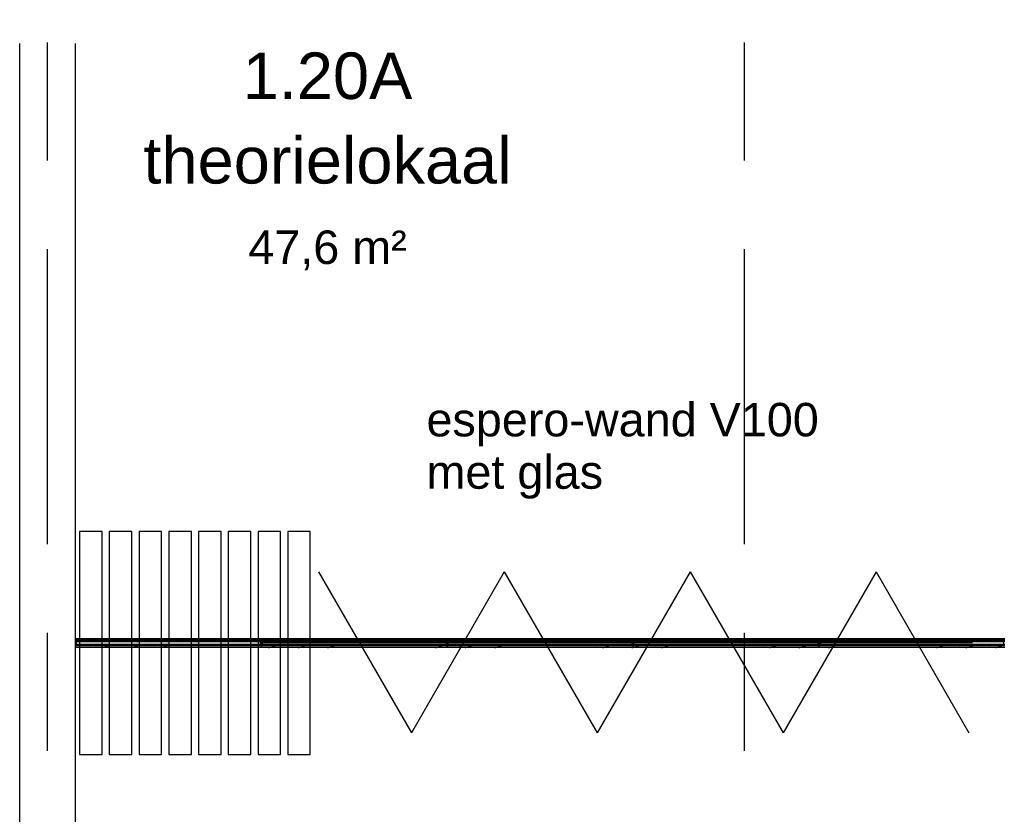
# Model space of a CAD drawing. Header units: millimetres. Extents: x -5940 to 121280, y -35718 to 26615.
# Tile 36 of 52: x 63600 to 68897, y 12454 to 16727. Entities that reach past the tile are written whole.
import ezdxf

# ---------------------------------------------------------------- set-up
doc = ezdxf.new("R2010")
doc.units = ezdxf.units.MM
doc.header["$LTSCALE"] = 100
for name, pattern in [('Center', [31.75, 6.35, -4.7625, 15.875, -4.7625]), ('dash-dash-dash', [8, 3, -1, 1, -1, 1, -1]), ('Hidden', [4, 2, -2])]:
    doc.linetypes.add(name, pattern=pattern)
for name, color, linetype in [('AL18----_BRANDSCHEIDING', 1, 'Continuous'), ('AL22----_BINNENWAND', 2, 'Continuous'), ('BL$7----_STRAMIEN', 8, 'Continuous'), ('BL$8----_ALGEMENE TEKST', 2, 'Continuous'), ('BL$8----_NVO RUIMTE', 253, 'Hidden'), ('BL$8----_RUIMTEBENAMING', 2, 'Continuous'), ('BL$8----_RUIMTENUMMER', 2, 'Continuous')]:
    doc.layers.add(name, color=color, linetype=linetype)
doc.styles.add('Arial_2', font='arial.ttf', dxfattribs={"height": 245.883234})
doc.styles.add('Arial_3', font='arial.ttf', dxfattribs={"height": 177.035928})
doc.styles.get("Standard").update_dxf_attribs({"font": 'arial.ttf'})
pattern_1 = [(45, (-3154.06, -31713.86), (-449.013, 449.013), []), (45, (-2995.3, -31713.86), (6e-14, 898.0256), []), (45, (-3312.8, -31713.86), (6e-14, 898.0256), [])]
pattern_2 = [(44.297, (-3154.06, -29547.05), (-426.978, 459.6276), []), (44.297, (-2995.3, -29547.05), (22.0347, 897.755), []), (44.297, (-3312.8, -29547.05), (22.0347, 897.755), [])]
pattern_3 = [(44.297, (-3154.06, -29561.23), (-426.978, 459.6276), []), (44.297, (-2995.3, -29561.23), (22.0347, 897.755), []), (44.297, (-3312.8, -29561.23), (22.0347, 897.755), [])]

# ---------------------------------------------------------------- blocks, each defined once
blk = doc.blocks.new('FP_108-_--_101 1e verdieping')
at = {"color": 0, "linetype": 'ByBlock', "lineweight": -2}
for p, q in [((67054.1, 45066.4), (68054.1, 45066.4)), ((67195.4, 45065.2), (67197.8, 45065.3)), ((67197.8, 45065.3), (67200.2, 45065.5)), ((67200.2, 45065.5), (67202.6, 45065.7)), ((67202.6, 45065.7), (67205, 45065.9)), ((67205, 45065.9), (67207.4, 45066.3)), ((67207.4, 45066.3), (67209.8, 45066.6)), ((67209.8, 45066.6), (67212.2, 45067.1)), ((67212.2, 45067.1), (67214.6, 45067.6)), ((67214.6, 45067.6), (67217, 45068.1)), ((67217, 45068.1), (67219.4, 45068.7)), ((67219.4, 45068.7), (67221.8, 45069.4)), ((67221.8, 45069.4), (67224.2, 45070.1)), ((67224.2, 45070.1), (67226.6, 45070.9)), ((67226.6, 45070.9), (67229, 45071.7)), ((67354.2, 45065.2), (67356.6, 45065.3)), ((67356.6, 45065.3), (67359, 45065.5)), ((67359, 45065.5), (67361.4, 45065.7)), ((67361.4, 45065.7), (67363.8, 45065.9)), ((67363.8, 45065.9), (67366.2, 45066.3)), ((67366.2, 45066.3), (67368.6, 45066.6)), ((67368.6, 45066.6), (67370.9, 45067.1)), ((67370.9, 45067.1), (67373.3, 45067.6)), ((67373.3, 45067.6), (67375.7, 45068.1)), ((67375.7, 45068.1), (67378.1, 45068.7)), ((67378.1, 45068.7), (67380.5, 45069.4)), ((67380.5, 45069.4), (67382.9, 45070.1)), ((67382.9, 45070.1), (67385.3, 45070.9)), ((67385.3, 45070.9), (67387.7, 45071.7)), ((67512.9, 45065.2), (67515.3, 45065.3)), ((67515.3, 45065.3), (67517.7, 45065.5)), ((67517.7, 45065.5), (67520.1, 45065.7)), ((67520.1, 45065.7), (67522.5, 45065.9)), ((67522.5, 45065.9), (67524.9, 45066.3)), ((67524.9, 45066.3), (67527.3, 45066.6)), ((67527.3, 45066.6), (67529.7, 45067.1)), ((67529.7, 45067.1), (67532.1, 45067.6)), ((67532.1, 45067.6), (67534.5, 45068.1)), ((67534.5, 45068.1), (67536.9, 45068.7)), ((67536.9, 45068.7), (67539.3, 45069.4)), ((67539.3, 45069.4), (67541.7, 45070.1)), ((67541.7, 45070.1), (67544.1, 45070.9)), ((67544.1, 45070.9), (67546.5, 45071.7))]:
    blk.add_line(p, q, dxfattribs=at)
blk = doc.blocks.new('FP_109-_--_101 1e verdieping')
at = {"color": 0, "linetype": 'ByBlock', "lineweight": -2}
for p, q in [((68054.1, 45111.4), (67054.1, 45111.4)), ((67471.1, 45106), (67473.5, 45106.9)), ((67473.5, 45106.9), (67475.9, 45107.6)), ((67475.9, 45107.6), (67478.3, 45108.4)), ((67478.3, 45108.4), (67480.7, 45109)), ((67480.7, 45109), (67483.1, 45109.6)), ((67483.1, 45109.6), (67485.5, 45110.2)), ((67485.5, 45110.2), (67487.9, 45110.7)), ((67487.9, 45110.7), (67490.3, 45111.1)), ((67490.3, 45111.1), (67492.7, 45111.5)), ((67492.7, 45111.5), (67495.1, 45111.8)), ((67495.1, 45111.8), (67497.5, 45112.1)), ((67497.5, 45112.1), (67499.9, 45112.3)), ((67499.9, 45112.3), (67502.3, 45112.4)), ((67502.3, 45112.4), (67504.7, 45112.5)), ((67629.9, 45106), (67632.3, 45106.9)), ((67632.3, 45106.9), (67634.7, 45107.6)), ((67634.7, 45107.6), (67637.1, 45108.4)), ((67637.1, 45108.4), (67639.5, 45109)), ((67639.5, 45109), (67641.9, 45109.6)), ((67641.9, 45109.6), (67644.3, 45110.2)), ((67644.3, 45110.2), (67646.7, 45110.7)), ((67646.7, 45110.7), (67649.1, 45111.1)), ((67649.1, 45111.1), (67651.5, 45111.5)), ((67651.5, 45111.5), (67653.9, 45111.8)), ((67653.9, 45111.8), (67656.3, 45112.1)), ((67656.3, 45112.1), (67658.7, 45112.3)), ((67658.7, 45112.3), (67661.1, 45112.4)), ((67661.1, 45112.4), (67663.5, 45112.5)), ((67788.6, 45106), (67791, 45106.9)), ((67791, 45106.9), (67793.4, 45107.6)), ((67793.4, 45107.6), (67795.8, 45108.4)), ((67795.8, 45108.4), (67798.2, 45109)), ((67798.2, 45109), (67800.6, 45109.6)), ((67800.6, 45109.6), (67803, 45110.2)), ((67803, 45110.2), (67805.4, 45110.7)), ((67805.4, 45110.7), (67807.8, 45111.1)), ((67807.8, 45111.1), (67810.2, 45111.5)), ((67810.2, 45111.5), (67812.6, 45111.8)), ((67812.6, 45111.8), (67815, 45112.1)), ((67815, 45112.1), (67817.4, 45112.3)), ((67817.4, 45112.3), (67819.8, 45112.4)), ((67819.8, 45112.4), (67822.2, 45112.5))]:
    blk.add_line(p, q, dxfattribs=at)
blk = doc.blocks.new('FP_110-_--_101 1e verdieping')
at = {"color": 0, "linetype": 'ByBlock', "lineweight": -2}
for p, q in [((68054.1, 45066.4), (69054.1, 45066.4)), ((68093.4, 45065.2), (68095.8, 45065.3)), ((68095.8, 45065.3), (68098.2, 45065.5)), ((68098.2, 45065.5), (68100.6, 45065.7)), ((68100.6, 45065.7), (68103, 45065.9)), ((68103, 45065.9), (68105.4, 45066.3)), ((68105.4, 45066.3), (68107.8, 45066.6)), ((68107.8, 45066.6), (68110.2, 45067.1)), ((68110.2, 45067.1), (68112.6, 45067.6)), ((68112.6, 45067.6), (68115, 45068.1)), ((68115, 45068.1), (68117.4, 45068.7)), ((68117.4, 45068.7), (68119.8, 45069.4)), ((68119.8, 45069.4), (68122.2, 45070.1)), ((68122.2, 45070.1), (68124.6, 45070.9)), ((68124.6, 45070.9), (68127, 45071.7)), ((68252.2, 45065.2), (68254.6, 45065.3)), ((68254.6, 45065.3), (68257, 45065.5)), ((68257, 45065.5), (68259.4, 45065.7)), ((68259.4, 45065.7), (68261.8, 45065.9)), ((68261.8, 45065.9), (68264.2, 45066.3)), ((68264.2, 45066.3), (68266.6, 45066.6)), ((68266.6, 45066.6), (68269, 45067.1)), ((68269, 45067.1), (68271.4, 45067.6)), ((68271.4, 45067.6), (68273.8, 45068.1)), ((68273.8, 45068.1), (68276.2, 45068.7)), ((68276.2, 45068.7), (68278.6, 45069.4)), ((68278.6, 45069.4), (68281, 45070.1)), ((68281, 45070.1), (68283.4, 45070.9)), ((68283.4, 45070.9), (68285.8, 45071.7)), ((68410.9, 45065.2), (68413.3, 45065.3)), ((68413.3, 45065.3), (68415.7, 45065.5)), ((68415.7, 45065.5), (68418.1, 45065.7)), ((68418.1, 45065.7), (68420.5, 45065.9)), ((68420.5, 45065.9), (68422.9, 45066.3)), ((68422.9, 45066.3), (68425.3, 45066.6)), ((68425.3, 45066.6), (68427.7, 45067.1)), ((68427.7, 45067.1), (68430.1, 45067.6)), ((68430.1, 45067.6), (68432.5, 45068.1)), ((68432.5, 45068.1), (68434.9, 45068.7)), ((68434.9, 45068.7), (68437.3, 45069.4)), ((68437.3, 45069.4), (68439.7, 45070.1)), ((68439.7, 45070.1), (68442.1, 45070.9)), ((68442.1, 45070.9), (68444.5, 45071.7)), ((68991.5, 45065.2), (68993.9, 45065.3)), ((68993.9, 45065.3), (68996.3, 45065.5)), ((68996.3, 45065.5), (68998.7, 45065.7)), ((68998.7, 45065.7), (69001.1, 45065.9)), ((69001.1, 45065.9), (69003.5, 45066.3)), ((69003.5, 45066.3), (69005.9, 45066.6)), ((69005.9, 45066.6), (69008.3, 45067.1)), ((69008.3, 45067.1), (69010.6, 45067.6)), ((69010.6, 45067.6), (69013, 45068.1)), ((69013, 45068.1), (69015.4, 45068.7)), ((69015.4, 45068.7), (69017.8, 45069.4)), ((69017.8, 45069.4), (69020.2, 45070.1)), ((69020.2, 45070.1), (69022.6, 45070.9)), ((69022.6, 45070.9), (69025, 45071.7))]:
    blk.add_line(p, q, dxfattribs=at)
blk = doc.blocks.new('FP_111-_--_101 1e verdieping')
at = {"color": 0, "linetype": 'ByBlock', "lineweight": -2}
for p, q in [((69054.1, 45111.4), (68054.1, 45111.4)), ((68369.2, 45106), (68371.6, 45106.9)), ((68371.6, 45106.9), (68374, 45107.6)), ((68374, 45107.6), (68376.4, 45108.4)), ((68376.4, 45108.4), (68378.8, 45109)), ((68378.8, 45109), (68381.2, 45109.6)), ((68381.2, 45109.6), (68383.6, 45110.2)), ((68383.6, 45110.2), (68386, 45110.7)), ((68386, 45110.7), (68388.4, 45111.1)), ((68388.4, 45111.1), (68390.8, 45111.5)), ((68390.8, 45111.5), (68393.2, 45111.8)), ((68393.2, 45111.8), (68395.6, 45112.1)), ((68395.6, 45112.1), (68398, 45112.3)), ((68398, 45112.3), (68400.3, 45112.4)), ((68400.3, 45112.4), (68402.7, 45112.5)), ((68527.9, 45106), (68530.3, 45106.9)), ((68530.3, 45106.9), (68532.7, 45107.6)), ((68532.7, 45107.6), (68535.1, 45108.4)), ((68535.1, 45108.4), (68537.5, 45109)), ((68537.5, 45109), (68539.9, 45109.6)), ((68539.9, 45109.6), (68542.3, 45110.2)), ((68542.3, 45110.2), (68544.7, 45110.7)), ((68544.7, 45110.7), (68547.1, 45111.1)), ((68547.1, 45111.1), (68549.5, 45111.5)), ((68549.5, 45111.5), (68551.9, 45111.8)), ((68551.9, 45111.8), (68554.3, 45112.1)), ((68554.3, 45112.1), (68556.7, 45112.3)), ((68556.7, 45112.3), (68559.1, 45112.4)), ((68559.1, 45112.4), (68561.5, 45112.5)), ((68686.7, 45106), (68689.1, 45106.9)), ((68689.1, 45106.9), (68691.5, 45107.6)), ((68691.5, 45107.6), (68693.9, 45108.4)), ((68693.9, 45108.4), (68696.3, 45109)), ((68696.3, 45109), (68698.7, 45109.6)), ((68698.7, 45109.6), (68701.1, 45110.2)), ((68701.1, 45110.2), (68703.5, 45110.7)), ((68703.5, 45110.7), (68705.9, 45111.1)), ((68705.9, 45111.1), (68708.3, 45111.5)), ((68708.3, 45111.5), (68710.7, 45111.8)), ((68710.7, 45111.8), (68713.1, 45112.1)), ((68713.1, 45112.1), (68715.5, 45112.3)), ((68715.5, 45112.3), (68717.8, 45112.4)), ((68717.8, 45112.4), (68720.2, 45112.5))]:
    blk.add_line(p, q, dxfattribs=at)
blk = doc.blocks.new('FP_112-_--_101 1e verdieping')
at = {"color": 0, "linetype": 'ByBlock', "lineweight": -2}
for p, q in [((69054.1, 45066.4), (70054.1, 45066.4)), ((69150.2, 45065.2), (69152.6, 45065.3)), ((69152.6, 45065.3), (69155, 45065.5)), ((69155, 45065.5), (69157.4, 45065.7)), ((69157.4, 45065.7), (69159.8, 45065.9)), ((69159.8, 45065.9), (69162.2, 45066.3)), ((69162.2, 45066.3), (69164.6, 45066.6)), ((69164.6, 45066.6), (69167, 45067.1)), ((69167, 45067.1), (69169.4, 45067.6)), ((69169.4, 45067.6), (69171.8, 45068.1)), ((69171.8, 45068.1), (69174.2, 45068.7)), ((69174.2, 45068.7), (69176.6, 45069.4)), ((69176.6, 45069.4), (69179, 45070.1)), ((69179, 45070.1), (69181.4, 45070.9)), ((69181.4, 45070.9), (69183.8, 45071.7)), ((69309, 45065.2), (69311.4, 45065.3)), ((69311.4, 45065.3), (69313.8, 45065.5)), ((69313.8, 45065.5), (69316.2, 45065.7)), ((69316.2, 45065.7), (69318.6, 45065.9)), ((69318.6, 45065.9), (69321, 45066.3)), ((69321, 45066.3), (69323.4, 45066.6)), ((69323.4, 45066.6), (69325.8, 45067.1)), ((69325.8, 45067.1), (69328.1, 45067.6)), ((69328.1, 45067.6), (69330.5, 45068.1)), ((69330.5, 45068.1), (69332.9, 45068.7)), ((69332.9, 45068.7), (69335.3, 45069.4)), ((69335.3, 45069.4), (69337.7, 45070.1)), ((69337.7, 45070.1), (69340.1, 45070.9)), ((69340.1, 45070.9), (69342.5, 45071.7)), ((69889.5, 45065.2), (69891.9, 45065.3)), ((69891.9, 45065.3), (69894.3, 45065.5)), ((69894.3, 45065.5), (69896.7, 45065.7)), ((69896.7, 45065.7), (69899.1, 45065.9)), ((69899.1, 45065.9), (69901.5, 45066.3)), ((69901.5, 45066.3), (69903.9, 45066.6)), ((69903.9, 45066.6), (69906.3, 45067.1)), ((69906.3, 45067.1), (69908.7, 45067.6)), ((69908.7, 45067.6), (69911.1, 45068.1)), ((69911.1, 45068.1), (69913.5, 45068.7)), ((69913.5, 45068.7), (69915.9, 45069.4)), ((69915.9, 45069.4), (69918.3, 45070.1)), ((69918.3, 45070.1), (69920.7, 45070.9)), ((69920.7, 45070.9), (69923.1, 45071.7)), ((70047.9, 45065.2), (70050, 45065.3)), ((70050, 45065.3), (70052, 45065.4)), ((70052, 45065.4), (70054.1, 45065.6))]:
    blk.add_line(p, q, dxfattribs=at)
blk = doc.blocks.new('FP_113-_--_101 1e verdieping')
at = {"color": 0, "linetype": 'ByBlock', "lineweight": -2}
for p, q in [((70054.1, 45111.4), (69054.1, 45111.4)), ((69267.2, 45106), (69269.6, 45106.9)), ((69269.6, 45106.9), (69272, 45107.6)), ((69272, 45107.6), (69274.4, 45108.4)), ((69274.4, 45108.4), (69276.8, 45109)), ((69276.8, 45109), (69279.2, 45109.6)), ((69279.2, 45109.6), (69281.6, 45110.2)), ((69281.6, 45110.2), (69284, 45110.7)), ((69284, 45110.7), (69286.4, 45111.1)), ((69286.4, 45111.1), (69288.8, 45111.5)), ((69288.8, 45111.5), (69291.2, 45111.8)), ((69291.2, 45111.8), (69293.6, 45112.1)), ((69293.6, 45112.1), (69296, 45112.3)), ((69296, 45112.3), (69298.4, 45112.4)), ((69298.4, 45112.4), (69300.8, 45112.5)), ((69425.9, 45106), (69428.3, 45106.9)), ((69428.3, 45106.9), (69430.7, 45107.6)), ((69430.7, 45107.6), (69433.1, 45108.4)), ((69433.1, 45108.4), (69435.5, 45109)), ((69435.5, 45109), (69437.9, 45109.6)), ((69437.9, 45109.6), (69440.3, 45110.2)), ((69440.3, 45110.2), (69442.7, 45110.7)), ((69442.7, 45110.7), (69445.1, 45111.1)), ((69445.1, 45111.1), (69447.5, 45111.5)), ((69447.5, 45111.5), (69449.9, 45111.8)), ((69449.9, 45111.8), (69452.3, 45112.1)), ((69452.3, 45112.1), (69454.7, 45112.3)), ((69454.7, 45112.3), (69457.1, 45112.4)), ((69457.1, 45112.4), (69459.5, 45112.5)), ((69584.7, 45106), (69587.1, 45106.9)), ((69587.1, 45106.9), (69589.5, 45107.6)), ((69589.5, 45107.6), (69591.9, 45108.4)), ((69591.9, 45108.4), (69594.3, 45109)), ((69594.3, 45109), (69596.7, 45109.6)), ((69596.7, 45109.6), (69599.1, 45110.2)), ((69599.1, 45110.2), (69601.5, 45110.7)), ((69601.5, 45110.7), (69603.9, 45111.1)), ((69603.9, 45111.1), (69606.3, 45111.5)), ((69606.3, 45111.5), (69608.7, 45111.8)), ((69608.7, 45111.8), (69611.1, 45112.1)), ((69611.1, 45112.1), (69613.5, 45112.3)), ((69613.5, 45112.3), (69615.9, 45112.4)), ((69615.9, 45112.4), (69618.3, 45112.5))]:
    blk.add_line(p, q, dxfattribs=at)
blk = doc.blocks.new('FP_114-_--_101 1e verdieping')
at = {"color": 0, "linetype": 'ByBlock', "lineweight": -2}
for p, q in [((70054.1, 45066.4), (71054.1, 45066.4)), ((70054.1, 45065.6), (70056.4, 45065.8)), ((70056.4, 45065.8), (70058.7, 45066)), ((70058.7, 45066), (70061, 45066.4)), ((70061, 45066.4), (70063.3, 45066.7)), ((70063.3, 45066.7), (70065.6, 45067.2)), ((70065.6, 45067.2), (70067.9, 45067.7)), ((70067.9, 45067.7), (70070.3, 45068.2)), ((70070.3, 45068.2), (70072.6, 45068.8)), ((70072.6, 45068.8), (70074.9, 45069.4)), ((70074.9, 45069.4), (70077.2, 45070.1)), ((70077.2, 45070.1), (70079.5, 45070.9)), ((70079.5, 45070.9), (70081.8, 45071.7)), ((70207, 45065.2), (70209.4, 45065.3)), ((70209.4, 45065.3), (70211.8, 45065.5)), ((70211.8, 45065.5), (70214.2, 45065.7)), ((70214.2, 45065.7), (70216.6, 45065.9)), ((70216.6, 45065.9), (70219, 45066.3)), ((70219, 45066.3), (70221.4, 45066.6)), ((70221.4, 45066.6), (70223.8, 45067.1)), ((70223.8, 45067.1), (70226.2, 45067.6)), ((70226.2, 45067.6), (70228.6, 45068.1)), ((70228.6, 45068.1), (70231, 45068.7)), ((70231, 45068.7), (70233.4, 45069.4)), ((70233.4, 45069.4), (70235.8, 45070.1)), ((70235.8, 45070.1), (70238.2, 45070.9)), ((70238.2, 45070.9), (70240.6, 45071.7)), ((70787.5, 45065.2), (70789.9, 45065.3)), ((70789.9, 45065.3), (70792.3, 45065.5)), ((70792.3, 45065.5), (70794.7, 45065.7)), ((70794.7, 45065.7), (70797.1, 45065.9)), ((70797.1, 45065.9), (70799.5, 45066.3)), ((70799.5, 45066.3), (70801.9, 45066.6)), ((70801.9, 45066.6), (70804.3, 45067.1)), ((70804.3, 45067.1), (70806.7, 45067.6)), ((70806.7, 45067.6), (70809.1, 45068.1)), ((70809.1, 45068.1), (70811.5, 45068.7)), ((70811.5, 45068.7), (70813.9, 45069.4)), ((70813.9, 45069.4), (70816.3, 45070.1)), ((70816.3, 45070.1), (70818.7, 45070.9)), ((70818.7, 45070.9), (70821.1, 45071.7)), ((70946.3, 45065.2), (70948.7, 45065.3)), ((70948.7, 45065.3), (70951.1, 45065.5)), ((70951.1, 45065.5), (70953.5, 45065.7)), ((70953.5, 45065.7), (70955.9, 45065.9)), ((70955.9, 45065.9), (70958.3, 45066.3)), ((70958.3, 45066.3), (70960.7, 45066.6)), ((70960.7, 45066.6), (70963.1, 45067.1)), ((70963.1, 45067.1), (70965.5, 45067.6)), ((70965.5, 45067.6), (70967.8, 45068.1)), ((70967.8, 45068.1), (70970.2, 45068.7)), ((70970.2, 45068.7), (70972.6, 45069.4)), ((70972.6, 45069.4), (70975, 45070.1)), ((70975, 45070.1), (70977.4, 45070.9)), ((70977.4, 45070.9), (70979.8, 45071.7))]:
    blk.add_line(p, q, dxfattribs=at)
blk = doc.blocks.new('FP_115-_--_101 1e verdieping')
at = {"color": 0, "linetype": 'ByBlock', "lineweight": -2}
for p, q in [((71054.1, 45111.4), (70054.1, 45111.4)), ((70165.2, 45106), (70167.6, 45106.9)), ((70167.6, 45106.9), (70170, 45107.6)), ((70170, 45107.6), (70172.4, 45108.4)), ((70172.4, 45108.4), (70174.8, 45109)), ((70174.8, 45109), (70177.2, 45109.6)), ((70177.2, 45109.6), (70179.6, 45110.2)), ((70179.6, 45110.2), (70182, 45110.7)), ((70182, 45110.7), (70184.4, 45111.1)), ((70184.4, 45111.1), (70186.8, 45111.5)), ((70186.8, 45111.5), (70189.2, 45111.8)), ((70189.2, 45111.8), (70191.6, 45112.1)), ((70191.6, 45112.1), (70194, 45112.3)), ((70194, 45112.3), (70196.4, 45112.4)), ((70196.4, 45112.4), (70198.8, 45112.5)), ((70324, 45106), (70326.4, 45106.9)), ((70326.4, 45106.9), (70328.8, 45107.6)), ((70328.8, 45107.6), (70331.2, 45108.4)), ((70331.2, 45108.4), (70333.6, 45109)), ((70333.6, 45109), (70336, 45109.6)), ((70336, 45109.6), (70338.4, 45110.2)), ((70338.4, 45110.2), (70340.8, 45110.7)), ((70340.8, 45110.7), (70343.2, 45111.1)), ((70343.2, 45111.1), (70345.6, 45111.5)), ((70345.6, 45111.5), (70348, 45111.8)), ((70348, 45111.8), (70350.4, 45112.1)), ((70350.4, 45112.1), (70352.8, 45112.3)), ((70352.8, 45112.3), (70355.2, 45112.4)), ((70355.2, 45112.4), (70357.5, 45112.5)), ((70482.7, 45106), (70485.1, 45106.9)), ((70485.1, 45106.9), (70487.5, 45107.6)), ((70487.5, 45107.6), (70489.9, 45108.4)), ((70489.9, 45108.4), (70492.3, 45109)), ((70492.3, 45109), (70494.7, 45109.6)), ((70494.7, 45109.6), (70497.1, 45110.2)), ((70497.1, 45110.2), (70499.5, 45110.7)), ((70499.5, 45110.7), (70501.9, 45111.1)), ((70501.9, 45111.1), (70504.3, 45111.5)), ((70504.3, 45111.5), (70506.7, 45111.8)), ((70506.7, 45111.8), (70509.1, 45112.1)), ((70509.1, 45112.1), (70511.5, 45112.3)), ((70511.5, 45112.3), (70513.9, 45112.4)), ((70513.9, 45112.4), (70516.3, 45112.5))]:
    blk.add_line(p, q, dxfattribs=at)
blk = doc.blocks.new('FP_116-_--_101 1e verdieping')
at = {"color": 0, "linetype": 'ByBlock', "lineweight": -2}
for p, q in [((71054.1, 45066.4), (72054.1, 45066.4)), ((71105, 45065.2), (71107.4, 45065.3)), ((71107.4, 45065.3), (71109.8, 45065.5)), ((71109.8, 45065.5), (71112.2, 45065.7)), ((71112.2, 45065.7), (71114.6, 45065.9)), ((71114.6, 45065.9), (71117, 45066.3)), ((71117, 45066.3), (71119.4, 45066.6)), ((71119.4, 45066.6), (71121.8, 45067.1)), ((71121.8, 45067.1), (71124.2, 45067.6)), ((71124.2, 45067.6), (71126.6, 45068.1)), ((71126.6, 45068.1), (71129, 45068.7)), ((71129, 45068.7), (71131.4, 45069.4)), ((71131.4, 45069.4), (71133.8, 45070.1)), ((71133.8, 45070.1), (71136.2, 45070.9)), ((71136.2, 45070.9), (71138.6, 45071.7)), ((71685.5, 45065.2), (71687.9, 45065.3)), ((71687.9, 45065.3), (71690.3, 45065.5)), ((71690.3, 45065.5), (71692.7, 45065.7)), ((71692.7, 45065.7), (71695.1, 45065.9)), ((71695.1, 45065.9), (71697.5, 45066.3)), ((71697.5, 45066.3), (71699.9, 45066.6)), ((71699.9, 45066.6), (71702.3, 45067.1)), ((71702.3, 45067.1), (71704.7, 45067.6)), ((71704.7, 45067.6), (71707.1, 45068.1)), ((71707.1, 45068.1), (71709.5, 45068.7)), ((71709.5, 45068.7), (71711.9, 45069.4)), ((71711.9, 45069.4), (71714.3, 45070.1)), ((71714.3, 45070.1), (71716.7, 45070.9)), ((71716.7, 45070.9), (71719.1, 45071.7)), ((71844.3, 45065.2), (71846.7, 45065.3)), ((71846.7, 45065.3), (71849.1, 45065.5)), ((71849.1, 45065.5), (71851.5, 45065.7)), ((71851.5, 45065.7), (71853.9, 45065.9)), ((71853.9, 45065.9), (71856.3, 45066.3)), ((71856.3, 45066.3), (71858.7, 45066.6)), ((71858.7, 45066.6), (71861.1, 45067.1)), ((71861.1, 45067.1), (71863.5, 45067.6)), ((71863.5, 45067.6), (71865.9, 45068.1)), ((71865.9, 45068.1), (71868.3, 45068.7)), ((71868.3, 45068.7), (71870.7, 45069.4)), ((71870.7, 45069.4), (71873.1, 45070.1)), ((71873.1, 45070.1), (71875.5, 45070.9)), ((71875.5, 45070.9), (71877.9, 45071.7)), ((72003, 45065.2), (72005.4, 45065.3)), ((72005.4, 45065.3), (72007.8, 45065.5)), ((72007.8, 45065.5), (72010.2, 45065.7)), ((72010.2, 45065.7), (72012.6, 45065.9)), ((72012.6, 45065.9), (72015, 45066.3)), ((72015, 45066.3), (72017.4, 45066.6)), ((72017.4, 45066.6), (72019.8, 45067.1)), ((72019.8, 45067.1), (72022.2, 45067.6)), ((72022.2, 45067.6), (72024.6, 45068.1)), ((72024.6, 45068.1), (72027, 45068.7)), ((72027, 45068.7), (72029.4, 45069.4)), ((72029.4, 45069.4), (72031.8, 45070.1)), ((72031.8, 45070.1), (72034.2, 45070.9)), ((72034.2, 45070.9), (72036.6, 45071.7))]:
    blk.add_line(p, q, dxfattribs=at)
blk = doc.blocks.new('FP_117-_--_101 1e verdieping')
at = {"color": 0, "linetype": 'ByBlock', "lineweight": -2}
for p, q in [((72054.1, 45111.4), (71054.1, 45111.4)), ((71063.2, 45106), (71065.6, 45106.9)), ((71065.6, 45106.9), (71068, 45107.6)), ((71068, 45107.6), (71070.4, 45108.4)), ((71070.4, 45108.4), (71072.8, 45109)), ((71072.8, 45109), (71075.2, 45109.6)), ((71075.2, 45109.6), (71077.6, 45110.2)), ((71077.6, 45110.2), (71080, 45110.7)), ((71080, 45110.7), (71082.4, 45111.1)), ((71082.4, 45111.1), (71084.8, 45111.5)), ((71084.8, 45111.5), (71087.2, 45111.8)), ((71087.2, 45111.8), (71089.6, 45112.1)), ((71089.6, 45112.1), (71092, 45112.3)), ((71092, 45112.3), (71094.4, 45112.4)), ((71094.4, 45112.4), (71096.8, 45112.5)), ((71222, 45106), (71224.4, 45106.9)), ((71224.4, 45106.9), (71226.8, 45107.6)), ((71226.8, 45107.6), (71229.2, 45108.4)), ((71229.2, 45108.4), (71231.6, 45109)), ((71231.6, 45109), (71234, 45109.6)), ((71234, 45109.6), (71236.4, 45110.2)), ((71236.4, 45110.2), (71238.8, 45110.7)), ((71238.8, 45110.7), (71241.2, 45111.1)), ((71241.2, 45111.1), (71243.6, 45111.5)), ((71243.6, 45111.5), (71246, 45111.8)), ((71246, 45111.8), (71248.4, 45112.1)), ((71248.4, 45112.1), (71250.8, 45112.3)), ((71250.8, 45112.3), (71253.2, 45112.4)), ((71253.2, 45112.4), (71255.6, 45112.5)), ((71380.7, 45106), (71383.1, 45106.9)), ((71383.1, 45106.9), (71385.5, 45107.6)), ((71385.5, 45107.6), (71387.9, 45108.4)), ((71387.9, 45108.4), (71390.3, 45109)), ((71390.3, 45109), (71392.7, 45109.6)), ((71392.7, 45109.6), (71395.1, 45110.2)), ((71395.1, 45110.2), (71397.5, 45110.7)), ((71397.5, 45110.7), (71399.9, 45111.1)), ((71399.9, 45111.1), (71402.3, 45111.5)), ((71402.3, 45111.5), (71404.7, 45111.8)), ((71404.7, 45111.8), (71407.1, 45112.1)), ((71407.1, 45112.1), (71409.5, 45112.3)), ((71409.5, 45112.3), (71411.9, 45112.4)), ((71411.9, 45112.4), (71414.3, 45112.5)), ((71961.3, 45106), (71963.7, 45106.9)), ((71963.7, 45106.9), (71966.1, 45107.6)), ((71966.1, 45107.6), (71968.5, 45108.4)), ((71968.5, 45108.4), (71970.9, 45109)), ((71970.9, 45109), (71973.3, 45109.6)), ((71973.3, 45109.6), (71975.7, 45110.2)), ((71975.7, 45110.2), (71978.1, 45110.7)), ((71978.1, 45110.7), (71980.5, 45111.1)), ((71980.5, 45111.1), (71982.9, 45111.5)), ((71982.9, 45111.5), (71985.3, 45111.8)), ((71985.3, 45111.8), (71987.7, 45112.1)), ((71987.7, 45112.1), (71990.1, 45112.3)), ((71990.1, 45112.3), (71992.5, 45112.4)), ((71992.5, 45112.4), (71994.9, 45112.5))]:
    blk.add_line(p, q, dxfattribs=at)

msp = doc.modelspace()

# ---------------------------------------------------------------- hatches: boundary and pattern name
at = {"layer": 'AL22----_BINNENWAND'}
h = msp.add_hatch(dxfattribs=at)
h.set_pattern_fill('FP_52', color=256, style=0, pattern_type=2)
h.set_pattern_definition(pattern_3)
h.paths.add_polyline_path([(64900, 13383.1), (64900, 13391.1), (63900, 13391.1), (63900, 13383.1)], flags=0)
h = msp.add_hatch(dxfattribs=at)
h.set_pattern_fill('FP_50', color=256, style=0, pattern_type=2)
h.set_pattern_definition(pattern_1)
h.paths.add_polyline_path([(64894, 13366.9), (64900, 13366.9), (64900, 13383.1), (63900, 13383.1), (63900, 13366.9), (63906, 13366.9)], flags=0)
h.paths.add_polyline_path([(64894, 13369), (63906, 13369), (63906, 13381), (64894, 13381)], flags=0)
h = msp.add_hatch(dxfattribs=at)
h.set_pattern_fill('FP_51', color=256, style=0, pattern_type=2)
h.set_pattern_definition(pattern_2)
h.paths.add_polyline_path([(64900, 13358.9), (64900, 13366.9), (63900, 13366.9), (63900, 13358.9)], flags=0)
h = msp.add_hatch(dxfattribs=at)
h.set_pattern_fill('FP_52', color=256, style=0, pattern_type=2)
h.set_pattern_definition(pattern_3)
h.paths.add_polyline_path([(65900, 13383.1), (65900, 13391.1), (64900, 13391.1), (64900, 13383.1), (65228.9, 13383.1)], flags=0)
h = msp.add_hatch(dxfattribs=at)
h.set_pattern_fill('FP_50', color=256, style=0, pattern_type=2)
h.set_pattern_definition(pattern_1)
h.paths.add_polyline_path([(65900, 13366.9), (65900, 13383.1), (64900, 13383.1), (64900, 13366.9), (65894, 13366.9)], flags=0)
h.paths.add_polyline_path([(64906, 13369), (64906, 13381), (65894, 13381), (65894, 13369), (65228.9, 13369)], flags=0)
h = msp.add_hatch(dxfattribs=at)
h.set_pattern_fill('FP_51', color=256, style=0, pattern_type=2)
h.set_pattern_definition(pattern_2)
h.paths.add_polyline_path([(65900, 13358.9), (65900, 13366.9), (64900, 13366.9), (64900, 13358.9), (65228.9, 13358.9)], flags=0)
h = msp.add_hatch(dxfattribs=at)
h.set_pattern_fill('FP_52', color=256, style=0, pattern_type=2)
h.set_pattern_definition(pattern_3)
h.paths.add_polyline_path([(66900, 13383.1), (66900, 13391.1), (65900, 13391.1), (65900, 13383.1)], flags=0)
h = msp.add_hatch(dxfattribs=at)
h.set_pattern_fill('FP_50', color=256, style=0, pattern_type=2)
h.set_pattern_definition(pattern_1)
h.paths.add_polyline_path([(66894, 13366.9), (66900, 13366.9), (66900, 13383.1), (65900, 13383.1), (65900, 13366.9), (65906, 13366.9)], flags=0)
h.paths.add_polyline_path([(66894, 13369), (65906, 13369), (65906, 13381), (66894, 13381)], flags=0)
h = msp.add_hatch(dxfattribs=at)
h.set_pattern_fill('FP_51', color=256, style=0, pattern_type=2)
h.set_pattern_definition(pattern_2)
h.paths.add_polyline_path([(66900, 13358.9), (66900, 13366.9), (65900, 13366.9), (65900, 13358.9)], flags=0)
h = msp.add_hatch(dxfattribs=at)
h.set_pattern_fill('FP_52', color=256, style=0, pattern_type=2)
h.set_pattern_definition(pattern_3)
h.paths.add_polyline_path([(67900, 13383.1), (67900, 13391.1), (66900, 13391.1), (66900, 13383.1), (67118.7, 13383.1)], flags=0)
h = msp.add_hatch(dxfattribs=at)
h.set_pattern_fill('FP_50', color=256, style=0, pattern_type=2)
h.set_pattern_definition(pattern_1)
h.paths.add_polyline_path([(67900, 13366.9), (67900, 13383.1), (66900, 13383.1), (66900, 13366.9), (67894, 13366.9)], flags=0)
h.paths.add_polyline_path([(66906, 13369), (66906, 13381), (67894, 13381), (67894, 13369), (67118.7, 13369)], flags=0)
h = msp.add_hatch(dxfattribs=at)
h.set_pattern_fill('FP_51', color=256, style=0, pattern_type=2)
h.set_pattern_definition(pattern_2)
h.paths.add_polyline_path([(67900, 13358.9), (67900, 13366.9), (66900, 13366.9), (66900, 13358.9), (67118.7, 13358.9)], flags=0)
h = msp.add_hatch(dxfattribs=at)
h.set_pattern_fill('FP_52', color=256, style=0, pattern_type=2)
h.set_pattern_definition(pattern_3)
h.paths.add_polyline_path([(68900, 13383.1), (68900, 13391.1), (67900, 13391.1), (67900, 13383.1)], flags=0)
h = msp.add_hatch(dxfattribs=at)
h.set_pattern_fill('FP_50', color=256, style=0, pattern_type=2)
h.set_pattern_definition(pattern_1)
h.paths.add_polyline_path([(68894, 13366.9), (68900, 13366.9), (68900, 13383.1), (67900, 13383.1), (67900, 13366.9), (67906, 13366.9)], flags=0)
h.paths.add_polyline_path([(68894, 13369), (67906, 13369), (67906, 13381), (68894, 13381)], flags=0)
h = msp.add_hatch(dxfattribs=at)
h.set_pattern_fill('FP_51', color=256, style=0, pattern_type=2)
h.set_pattern_definition(pattern_2)
h.paths.add_polyline_path([(68900, 13358.9), (68900, 13366.9), (67900, 13366.9), (67900, 13358.9)], flags=0)

# ---------------------------------------------------------------- linework, layer by layer
at = {"layer": 'AL18----_BRANDSCHEIDING', "linetype": 'dash-dash-dash'}
msp.add_ellipse((56250, 3050), major_axis=(29620, 0), ratio=0.565806, start_param=0.353943, end_param=2.787649, dxfattribs=at)
at = {"layer": 'AL22----_BINNENWAND'}
for p, q in [((63600, 11725), (63600, 16600)), ((63900, 11725), (63900, 16600)), ((64043.4, 13975), (63922.1, 13975)), ((63922.1, 13975), (63922.1, 12775)), ((64043.4, 12775), (64043.4, 13975)), ((64203.4, 13975), (64082.1, 13975)), ((64082.1, 13975), (64082.1, 12775)), ((64203.4, 12775), (64203.4, 13975)), ((64363.4, 13975), (64242.1, 13975)), ((64242.1, 13975), (64242.1, 12775)), ((64363.4, 12775), (64363.4, 13975)), ((64523.4, 13975), (64402.1, 13975)), ((64402.1, 13975), (64402.1, 12775)), ((64523.4, 12775), (64523.4, 13975)), ((64683.4, 13975), (64562.1, 13975)), ((64562.1, 13975), (64562.1, 12775)), ((64683.4, 12775), (64683.4, 13975)), ((64843.4, 13975), (64722.1, 13975)), ((64722.1, 13975), (64722.1, 12775)), ((64843.4, 12775), (64843.4, 13975)), ((65003.4, 13975), (64882.1, 13975)), ((64882.1, 13975), (64882.1, 12775)), ((65003.4, 12775), (65003.4, 13975)), ((65163.4, 13975), (65042.1, 13975)), ((65042.1, 13975), (65042.1, 12775)), ((65163.4, 12775), (65163.4, 13975)), ((65207, 13758.2), (65707, 12892.2)), ((66207, 13758.2), (65707, 12892.2)), ((66207, 13758.2), (66707, 12892.2)), ((67207, 13758.2), (66707, 12892.2)), ((67207, 13758.2), (67707, 12892.2)), ((68207, 13758.2), (67707, 12892.2)), ((68207, 13758.2), (68707, 12892.2)), ((64900, 13391.1), (63900, 13391.1)), ((64900, 13383.1), (63900, 13383.1)), ((64900, 13383.1), (63900, 13383.1)), ((64900, 13366.9), (63900, 13366.9)), ((64900, 13366.9), (63900, 13366.9)), ((64900, 13358.9), (63900, 13358.9)), ((63906, 13369), (63906, 13381)), ((64894, 13381), (63906, 13381)), ((63906, 13369), (64894, 13369)), ((64894, 13381), (64894, 13369)), ((64900, 13397.5), (64900, 13391.1)), ((64900, 13391.1), (64900, 13397.5)), ((64900, 13391.1), (64900, 13383.1)), ((64900, 13383.1), (64900, 13391.1)), ((65900, 13391.1), (64900, 13391.1)), ((64900, 13383.1), (64900, 13366.9)), ((64900, 13366.9), (64900, 13383.1)), ((65900, 13383.1), (64900, 13383.1)), ((65900, 13383.1), (64900, 13383.1)), ((64900, 13366.9), (64900, 13358.9)), ((65900, 13366.9), (64900, 13366.9)), ((64900, 13358.9), (64900, 13366.9)), ((65900, 13366.9), (64900, 13366.9)), ((64900, 13352.5), (64900, 13358.9)), ((64900, 13358.9), (64900, 13352.5)), ((65900, 13358.9), (64900, 13358.9)), ((68725.7, 13375), (64905.7, 13375)), ((64906, 13369), (64906, 13381)), ((65894, 13381), (64906, 13381)), ((64906, 13369), (65894, 13369)), ((65894, 13381), (65894, 13369)), ((65900, 13397.5), (65900, 13391.1)), ((65900, 13391.1), (65900, 13397.5)), ((65900, 13391.1), (65900, 13383.1)), ((65900, 13383.1), (65900, 13391.1)), ((66900, 13391.1), (65900, 13391.1)), ((65900, 13383.1), (65900, 13366.9)), ((65900, 13366.9), (65900, 13383.1)), ((66900, 13383.1), (65900, 13383.1)), ((66900, 13383.1), (65900, 13383.1)), ((65900, 13366.9), (65900, 13358.9)), ((66900, 13366.9), (65900, 13366.9)), ((65900, 13358.9), (65900, 13366.9)), ((66900, 13366.9), (65900, 13366.9)), ((65900, 13352.5), (65900, 13358.9)), ((65900, 13358.9), (65900, 13352.5)), ((66900, 13358.9), (65900, 13358.9)), ((65906, 13369), (65906, 13381)), ((66894, 13381), (65906, 13381)), ((65906, 13369), (66894, 13369)), ((66894, 13381), (66894, 13369)), ((66900, 13397.5), (66900, 13391.1)), ((66900, 13391.1), (66900, 13397.5)), ((66900, 13391.1), (66900, 13383.1)), ((66900, 13383.1), (66900, 13391.1)), ((67900, 13391.1), (66900, 13391.1)), ((66900, 13383.1), (66900, 13366.9)), ((66900, 13366.9), (66900, 13383.1)), ((67900, 13383.1), (66900, 13383.1)), ((67900, 13383.1), (66900, 13383.1)), ((66900, 13366.9), (66900, 13358.9)), ((67900, 13366.9), (66900, 13366.9)), ((66900, 13358.9), (66900, 13366.9)), ((67900, 13366.9), (66900, 13366.9)), ((66900, 13352.5), (66900, 13358.9)), ((66900, 13358.9), (66900, 13352.5)), ((67900, 13358.9), (66900, 13358.9)), ((66906, 13369), (66906, 13381)), ((67894, 13381), (66906, 13381)), ((66906, 13369), (67894, 13369)), ((67894, 13381), (67894, 13369)), ((67900, 13397.5), (67900, 13391.1)), ((67900, 13391.1), (67900, 13397.5)), ((67900, 13391.1), (67900, 13383.1)), ((67900, 13383.1), (67900, 13391.1)), ((68900, 13391.1), (67900, 13391.1)), ((67900, 13383.1), (67900, 13366.9)), ((67900, 13366.9), (67900, 13383.1)), ((68900, 13383.1), (67900, 13383.1)), ((68900, 13383.1), (67900, 13383.1)), ((67900, 13366.9), (67900, 13358.9)), ((68900, 13366.9), (67900, 13366.9)), ((67900, 13358.9), (67900, 13366.9)), ((68900, 13366.9), (67900, 13366.9)), ((67900, 13352.5), (67900, 13358.9)), ((67900, 13358.9), (67900, 13352.5)), ((68900, 13358.9), (67900, 13358.9)), ((68894, 13381), (67906, 13381)), ((67906, 13381), (67906, 13369)), ((67906, 13369), (68894, 13369)), ((68894, 13369), (68894, 13381)), ((63922.1, 12775), (64043.4, 12775)), ((64082.1, 12775), (64203.4, 12775)), ((64242.1, 12775), (64363.4, 12775)), ((64402.1, 12775), (64523.4, 12775)), ((64562.1, 12775), (64683.4, 12775)), ((64722.1, 12775), (64843.4, 12775)), ((64882.1, 12775), (65003.4, 12775)), ((65042.1, 12775), (65163.4, 12775))]:
    msp.add_line(p, q, dxfattribs=at)
at = {"layer": 'BL$7----_STRAMIEN', "linetype": 'Center'}
for p, q in [((63750, -6255.5), (63750, 25615.2)), ((67500, -6255.5), (67500, 25615.2))]:
    msp.add_line(p, q, dxfattribs=at)

# ---------------------------------------------------------------- block references
at = {"layer": 'AL22----_BINNENWAND'}
for name in ['FP_109-_--_101 1e verdieping', 'FP_108-_--_101 1e verdieping', 'FP_111-_--_101 1e verdieping', 'FP_110-_--_101 1e verdieping', 'FP_113-_--_101 1e verdieping', 'FP_112-_--_101 1e verdieping', 'FP_115-_--_101 1e verdieping', 'FP_114-_--_101 1e verdieping', 'FP_117-_--_101 1e verdieping', 'FP_116-_--_101 1e verdieping']:
    msp.add_blockref(name, (-3154.1, -31713.9), dxfattribs=at)

# ---------------------------------------------------------------- texts
at = {"layer": 'BL$8----_ALGEMENE TEKST', "color": 1, "insert": (65788.4, 14666.2), "char_height": 180, "width": 2466.623, "attachment_point": 1, "line_spacing_factor": 0.938532}
msp.add_mtext('espero-wand V100\\Pmet glas', dxfattribs=at)
at = {"layer": 'BL$8----_NVO RUIMTE', "color": 1, "insert": (65256.1, 15593.5), "char_height": 180, "width": 997.881, "attachment_point": 2, "line_spacing_factor": 0.938532, "style": 'Arial_3'}
msp.add_mtext('47,6 m²', dxfattribs=at)
at = {"layer": 'BL$8----_RUIMTEBENAMING', "insert": (65256.1, 16096.1), "char_height": 250, "width": 2319, "attachment_point": 2, "line_spacing_factor": 0.938532, "style": 'Arial_2'}
msp.add_mtext('theorielokaal', dxfattribs=at)
at = {"layer": 'BL$8----_RUIMTENUMMER', "insert": (65256.1, 16550.7), "char_height": 250, "width": 1071, "attachment_point": 2, "line_spacing_factor": 0.938532, "style": 'Arial_2'}
msp.add_mtext('1.20A', dxfattribs=at)

doc.saveas('drawing.dxf')
